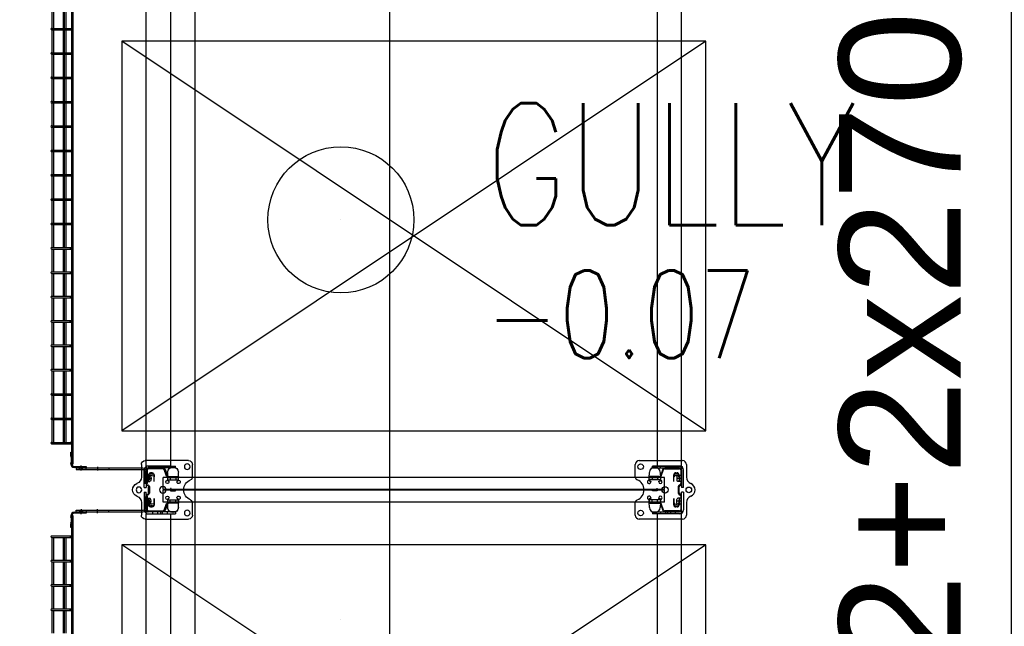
# Model space of a CAD drawing. Extents: x 34560 to 100229, y -303284 to -152113.
# Tile 27 of 74: x 82329 to 84352, y -280758 to -279513. Entities that reach past the tile are written whole.
import ezdxf

# ---------------------------------------------------------------- set-up
doc = ezdxf.new("R2010")
doc.units = 0
doc.header["$LTSCALE"] = 100
doc.header["$PDMODE"] = 1
for name, pattern in [('A__G__-_-_RA_-A-$0$STRICHPUNKT', [25.4, 12.7, -6.35, 0, -6.35]), ('A_AGEG-_-____-A-$0$PUNKT2', [3.175, 0, -3.175]), ('A_AGEG-_-____-A-$0$VERDECKT2', [4.7625, 3.175, -1.5875]), ('MITTELLINIE', [2, 1.25, -0.25, 0.25, -0.25]), ('VERDECKT2', [0.1875, 0.125, -0.0625])]:
    doc.linetypes.add(name, pattern=pattern)
doc.layers.get('0').update_dxf_attribs({"linetype": 'CONTINUOUS'})
doc.layers.get('Defpoints').update_dxf_attribs({"linetype": 'CONTINUOUS'})
for name, color, linetype in [('A__G__-_-_RA_-A-$0$A1-ACHS-RAS---', 7, 'A__G__-_-_RA_-A-$0$STRICHPUNKT'), ('A_AGEG-_-____-A-$0$A3-DECK-HOE', 5, 'A_AGEG-_-____-A-$0$VERDECKT2'), ('A_AGEG-_-____-A-$0$A4-GEFA-------', 1, 'CONTINUOUS'), ('A_AGEG-_-____-A-$0$A4-GEFA-TEX---', 1, 'CONTINUOUS'), ('A_AGEG-_-____-A-$0$A4-LINI-EF----', 1, 'CONTINUOUS'), ('BITO_BUILDING', 8, 'CONTINUOUS'), ('BITO_DIMENSION', 7, 'CONTINUOUS'), ('BITO_FUßPLATTE', 2, 'CONTINUOUS'), ('BITO_PACKAGING', 4, 'CONTINUOUS'), ('BITO_RACKING_STA', 1, 'CONTINUOUS'), ('BITO_TRAVERSEN', 3, 'CONTINUOUS'), ('BITO_ZUBEHÖR', 5, 'CONTINUOUS')]:
    doc.layers.add(name, color=color, linetype=linetype)
doc.styles.add('A_AGEG-_-____-A-$0$NORMAL', font='romans.shx', dxfattribs={"width": 0.75})
doc.styles.get("Standard").update_dxf_attribs({"font": 'ARIAL.TTF'})
doc.dimstyles.new('A_AGEG-_-____-A-$0$100A_BEM25', dxfattribs={"dimtxt": 25, "dimasz": 25, "dimexe": 0, "dimexo": 0, "dimgap": 0, "dimtad": 0, "dimzin": 0, "dimtxsty": 'A_AGEG-_-____-A-$0$NORMAL', "dimcen": 25, "dimse1": 1, "dimse2": 1, "dimclrd": 256, "dimclre": 256, "dimclrt": 210, "dimazin": 0, "dimtfac": 0.4, "dimtix": 1, "dimtofl": 0, "dimtmove": 0, "dimatfit": 3, "dimfxl": 0, "dimtvp": 0.8, "dimtolj": 1, "dimtzin": 0, "dimarcsym": 0})
doc.dimstyles.new('BITO_100', dxfattribs={"dimscale": 100, "dimtxt": 2.5, "dimasz": 3, "dimexe": 1, "dimexo": 1, "dimgap": 1, "dimtad": 1, "dimdsep": 46, "dimtxsty": 'Standard', "dimcen": 0.09, "dimclrd": 256, "dimclre": 256, "dimclrt": 256, "dimazin": 0, "dimtfac": 0.8, "dimtix": 1, "dimtofl": 0, "dimtmove": 0, "dimatfit": 3, "dimfxl": 0, "dimtolj": 1, "dimtzin": 0, "dimlwd": -1, "dimarcsym": 0})

# ---------------------------------------------------------------- blocks, each defined once
blk = doc.blocks.new('*U395')
at = {"layer": 'BITO_TRAVERSEN', "linetype": 'ByBlock'}
for p, q in [((2698, 4), (2698, 60)), ((2702, 60), (2698, 60)), ((2702, 60), (2702, 4)), ((2706, 0), (2742, 0)), ((2718.7, 8.9), (2717.7, 7.5)), ((2717.7, 0), (2717.7, 7.5)), ((2723.1, 9.9), (2724.4, 9.9)), ((2729.8, 7.5), (2728.8, 8.9)), ((2729.8, 0), (2729.8, 7.5)), ((2742, -4), (2706, -4)), ((2742, -4), (2742, 0))]:
    blk.add_line(p, q, dxfattribs=at)
at = {"layer": 'BITO_TRAVERSEN', "ltscale": 7.618686}
for p, q in [((2702, 43), (2698, 43)), ((2702, 33), (2698, 33)), ((2702, 29), (2698, 29)), ((2702, 23), (2698, 23)), ((2702, 13), (2698, 13))]:
    blk.add_line(p, q, dxfattribs=at)
at = {"layer": 'BITO_TRAVERSEN', "linetype": 'ByBlock', "ltscale": 9.825358}
blk.add_line((2723.8, 0), (2723.8, 8.8), dxfattribs=at)
at = {"layer": 'BITO_TRAVERSEN'}
blk.add_lwpolyline([(4, 50), (2698, 50), (2698, 0), (4, 0)], close=True, dxfattribs=at)
at = {"layer": 'BITO_TRAVERSEN', "linetype": 'ByBlock'}
for radius in [8, 4]:
    blk.add_arc((2706, 4), radius, 180, 270, dxfattribs=at)
at = {"layer": 'BITO_TRAVERSEN', "linetype": 'ByBlock', "extrusion": (0, 0, -1)}
for centre, major_axis, start_param, end_param in [((2723.1, 8.7), (4.5, 0), 3.324852, 4.712389), ((2724.4, 8.7), (-4.5, 0), 1.570796, 2.958333)]:
    blk.add_ellipse(centre, major_axis=major_axis, ratio=0.258819, start_param=start_param, end_param=end_param, dxfattribs=at)
blk = doc.blocks.new('Fußplatte L mL DS')
at = {"color": 0, "linetype": 'ByBlock'}
for p, q in [((-60, -2), (-60, 87)), ((-52, 95), (-26.2, 95)), ((26.2, 95), (52, 95)), ((60, 87), (60, -2)), ((-36, 66.1), (-25.3, 66.5)), ((-25.3, 66.5), (-25.3, 66.5)), ((-25.3, 66.5), (-19.8, 66.5)), ((-25.3, 43.6), (-25.3, 66.4)), ((-20.3, 43.6), (-20.3, 66.4)), ((18.6, 66.5), (20.3, 66.4)), ((19.8, 66.5), (25.3, 66.5)), ((20.3, 66.4), (25.3, 66.4)), ((20.3, 43.6), (20.3, 66.4)), ((25.3, 66.5), (25.3, 66.5)), ((25.3, 66.5), (36, 66.1)), ((25.3, 43.6), (25.3, 66.4)), ((-46.5, 54.8), (-46.5, 55.2)), ((-25.3, 43.5), (-36, 43.9)), ((-20.3, 43.6), (-25.3, 43.6)), ((-19.8, 43.5), (-25.3, 43.5)), ((-25.3, 43.5), (-25.3, 43.5)), ((-20.3, 43.6), (-18.6, 43.5)), ((-2, 50.5), (-2, 59.5)), ((2.5, 50), (-1.5, 50)), ((-1, 59.5), (-1, 51)), ((-1, 51), (2.5, 51)), ((18.6, 43.5), (20.3, 43.6)), ((25.3, 43.5), (19.8, 43.5)), ((25.3, 43.6), (20.3, 43.6)), ((36, 43.9), (25.3, 43.5)), ((25.3, 43.5), (25.3, 43.5)), ((46.6, 55.2), (46.6, 54.8)), ((-35, 9), (-35, 12)), ((-33.1, 12), (-33.1, 9)), ((-31, 16), (-17.4, 16)), ((-17.4, 5), (-31, 5)), ((-26.8, 16), (-30.3, 16)), ((-30.3, 5), (-26.8, 5)), ((-29.6, 12), (-29.6, 9)), ((-20.2, 16), (-26.8, 16)), ((-26.8, 5), (-20.2, 5)), ((-17.4, 16), (-20.2, 16)), ((-17.4, 5), (-20.2, 5)), ((-17.4, 16), (-17.4, 16)), ((-17.4, 16), (-17.4, 16)), ((-17.4, 5), (-17.4, 5)), ((-17.4, 5), (-17.4, 5)), ((17.4, 16), (17.4, 16)), ((17.4, 16), (17.4, 16)), ((17.4, 16), (31, 16)), ((17.4, 16), (20.2, 16)), ((31, 5), (17.4, 5)), ((17.4, 5), (17.4, 5)), ((17.4, 5), (17.4, 5)), ((17.4, 5), (20.2, 5)), ((20.2, 16), (26.8, 16)), ((26.8, 5), (20.2, 5)), ((30.3, 16), (26.8, 16)), ((26.8, 5), (30.3, 5)), ((29.6, 12), (29.6, 9)), ((33.1, 12), (33.1, 9)), ((35, 12), (35, 9)), ((-26.2, -10), (-52, -10)), ((52, -10), (26.2, -10))]:
    blk.add_line(p, q, dxfattribs=at)
at = {"color": 0, "linetype": 'ByBlock', "ltscale": 9.523383}
for p, q in [((-25.3, 60.5), (-20.3, 60.5)), ((-25.3, 49.5), (-20.3, 49.5)), ((25.3, 60.5), (20.3, 60.5)), ((25.3, 49.5), (20.3, 49.5))]:
    blk.add_line(p, q, dxfattribs=at)
at = {"color": 0, "linetype": 'ByBlock'}
blk.add_lwpolyline([(-16.3, 63), (-16.4, 63), (-16.6, 63), (-16.8, 63.1), (-16.9, 63.1), (-17.1, 63.2), (-17.2, 63.3), (-17.4, 63.4), (-17.5, 63.5), (-17.6, 63.6), (-17.8, 63.7), (-17.9, 63.9), (-18, 64), (-18.1, 64.2), (-18.2, 64.4), (-18.3, 64.5), (-18.3, 64.7), (-18.4, 64.9), (-18.5, 65.1), (-18.5, 65.4), (-18.6, 65.6), (-18.6, 65.8), (-18.6, 66), (-18.6, 66.2), (-18.6, 66.5), (-20.3, 66.4), (-25.3, 66.4)], dxfattribs=at)
at = {"color": 0, "linetype": 'ByBlock', "flags": 128}
for points in [[(18.6, 66.5), (18.6, 66.2), (18.6, 66), (18.6, 65.8), (18.6, 65.6), (18.5, 65.4), (18.5, 65.1), (18.4, 64.9), (18.3, 64.7), (18.3, 64.5), (18.2, 64.4), (18.1, 64.2), (18, 64), (17.9, 63.9), (17.8, 63.7), (17.6, 63.6), (17.5, 63.5), (17.4, 63.4), (17.2, 63.3), (17.1, 63.2), (16.9, 63.1), (16.8, 63.1), (16.6, 63), (16.4, 63), (16.3, 63)], [(-18.6, 43.5), (-18.6, 43.8), (-18.6, 44), (-18.6, 44.2), (-18.6, 44.4), (-18.5, 44.6), (-18.5, 44.9), (-18.4, 45.1), (-18.3, 45.3), (-18.3, 45.5), (-18.2, 45.6), (-18.1, 45.8), (-18, 46), (-17.9, 46.1), (-17.8, 46.3), (-17.6, 46.4), (-17.5, 46.5), (-17.4, 46.6), (-17.2, 46.7), (-17.1, 46.8), (-16.9, 46.9), (-16.8, 46.9), (-16.6, 47), (-16.4, 47), (-16.3, 47)], [(-2, 59.5), (-2, 59.5), (-2, 59.6), (-2, 59.6), (-2, 59.7), (-2, 59.7), (-2, 59.7), (-2, 59.7), (-1.9, 59.8), (-1.9, 59.8), (-1.9, 59.8), (-1.9, 59.9), (-1.9, 59.9), (-1.8, 59.9), (-1.8, 59.9), (-1.8, 59.9), (-1.8, 59.9), (-1.7, 60), (-1.7, 60), (-1.7, 60), (-1.6, 60), (-1.6, 60), (-1.6, 60), (-1.5, 60), (-1.5, 60)], [(-1.5, 50), (-1.5, 50), (-1.6, 50), (-1.6, 50), (-1.6, 50), (-1.7, 50), (-1.7, 50), (-1.7, 50), (-1.8, 50.1), (-1.8, 50.1), (-1.8, 50.1), (-1.8, 50.1), (-1.9, 50.1), (-1.9, 50.1), (-1.9, 50.2), (-1.9, 50.2), (-1.9, 50.2), (-2, 50.3), (-2, 50.3), (-2, 50.3), (-2, 50.3), (-2, 50.4), (-2, 50.4), (-2, 50.5), (-2, 50.5)], [(-1.5, 60), (-1.5, 60), (-1.4, 60), (-1.4, 60), (-1.3, 60), (-1.3, 60), (-1.3, 60), (-1.2, 60), (-1.2, 59.9), (-1.2, 59.9), (-1.2, 59.9), (-1.1, 59.9), (-1.1, 59.9), (-1.1, 59.9), (-1.1, 59.8), (-1.1, 59.8), (-1, 59.8), (-1, 59.7), (-1, 59.7), (-1, 59.7), (-1, 59.7), (-1, 59.6), (-1, 59.6), (-1, 59.5), (-1, 59.5)], [(2.5, 51), (2.5, 51), (2.6, 51), (2.6, 51), (2.7, 51), (2.7, 51), (2.7, 51), (2.8, 51), (2.8, 50.9), (2.8, 50.9), (2.8, 50.9), (2.9, 50.9), (2.9, 50.9), (2.9, 50.9), (2.9, 50.8), (2.9, 50.8), (2.9, 50.8), (3, 50.8), (3, 50.7), (3, 50.7), (3, 50.7), (3, 50.6), (3, 50.6), (3, 50.5), (3, 50.5)], [(3, 50.5), (3, 50.5), (3, 50.4), (3, 50.4), (3, 50.3), (3, 50.3), (3, 50.3), (3, 50.3), (2.9, 50.2), (2.9, 50.2), (2.9, 50.2), (2.9, 50.1), (2.9, 50.1), (2.9, 50.1), (2.8, 50.1), (2.8, 50.1), (2.8, 50.1), (2.8, 50), (2.7, 50), (2.7, 50), (2.7, 50), (2.6, 50), (2.6, 50), (2.5, 50), (2.5, 50)], [(16.3, 47), (16.4, 47), (16.6, 47), (16.8, 46.9), (16.9, 46.9), (17.1, 46.8), (17.2, 46.7), (17.4, 46.6), (17.5, 46.5), (17.6, 46.4), (17.8, 46.3), (17.9, 46.1), (18, 46), (18.1, 45.8), (18.2, 45.6), (18.3, 45.5), (18.3, 45.3), (18.4, 45.1), (18.5, 44.9), (18.5, 44.6), (18.6, 44.4), (18.6, 44.2), (18.6, 44), (18.6, 43.8), (18.6, 43.5)]]:
    blk.add_lwpolyline(points, dxfattribs=at)
at = {"color": 0, "linetype": 'ByBlock'}
for centre, radius in [((-47.5, 84.2), 5.75), ((47.5, 84.2), 5.75), ((0, 34), 6.5), ((0, -15), 5.75)]:
    blk.add_circle(centre, radius, dxfattribs=at)
for centre, radius, start, end in [((-52, 87), 8, 90, 180), ((-26.2, 89), 6, 20.9248, 90), ((0, 99), 22, 200.9248, 339.0752), ((26.2, 89), 6, 90, 159.0752), ((52, 87), 8, 0, 90), ((-35.6, 55.2), 10.9, 92, 180), ((-16.2, 66.5), 3.5, 269.8363, 180), ((16.2, 66.5), 3.5, 0, 270.1637), ((35.7, 55.2), 10.9, 0, 88), ((-35.6, 54.8), 10.9, 180, 268), ((-16.3, 43.5), 3.5, 180.1637, 90), ((16.3, 43.5), 3.5, 90, 359.8363), ((35.7, 54.8), 10.9, 272, 0), ((-31, 12), 4, 90, 180), ((-31, 9), 4, 180, 270), ((31, 12), 4, 0, 90), ((31, 9), 4, 270, 0), ((-52, -2), 8, 180, 270), ((-26.2, -24), 14, 20.9248, 90), ((0, -14), 14, 200.9248, 339.0752), ((26.2, -24), 14, 90, 159.0752), ((52, -2), 8, 270, 0)]:
    blk.add_arc(centre, radius, start, end, dxfattribs=at)
for centre, major_axis, start_param, end_param in [((-30.3, 12), (0, 4), 0, 1.570796), ((-30.3, 9), (0, -4), 4.712389, 6.283185), ((-26.8, 12), (0, 4), 0, 1.570796), ((-26.8, 9), (0, -4), 4.712389, 6.283185), ((26.8, 12), (0, 4), 4.712389, 6.283185), ((26.8, 9), (0, -4), 0, 1.570796), ((30.3, 12), (0, 4), 4.712389, 6.283185), ((30.3, 9), (0, -4), 0, 1.570796)]:
    blk.add_ellipse(centre, major_axis=major_axis, ratio=0.707107, start_param=start_param, end_param=end_param, dxfattribs=at)
blk = doc.blocks.new('Stütze P2 ds')
at = {"color": 0}
for p, q in [((-25.5, 81.2), (-27.2, 81.2)), ((-27.2, 81.2), (-27.2, 60.9)), ((-25.5, 60.9), (-25.5, 81.2)), ((25.5, 81.2), (25.5, 60.9)), ((27.2, 81.2), (25.5, 81.2)), ((27.2, 60.9), (27.2, 81.2)), ((-27.2, 75.1), (-25.5, 75.1)), ((-25.5, 64.8), (-27.2, 64.8)), ((25.5, 75.1), (27.2, 75.1)), ((27.2, 64.8), (25.5, 64.8)), ((-45, 49.7), (-45, 19.2)), ((-43.2, 19.2), (-43.2, 49.7)), ((-28.9, 58.6), (-42.2, 53.7)), ((-41.6, 52.1), (-28.3, 56.9)), ((28.3, 56.9), (41.6, 52.1)), ((42.2, 53.7), (28.9, 58.6)), ((43.2, 49.7), (43.2, 19.2)), ((45, 19.2), (45, 49.7)), ((6, 21.8), (-6, 21.8)), ((-47.5, 15), (-42.5, 15)), ((-45, 12.5), (-45, 17.5)), ((-12.8, 16.8), (-40.8, 16.8)), ((-40.8, 15), (-12.8, 15)), ((-9.7, 19.6), (-10.6, 18)), ((-9.1, 17.1), (-8.1, 18.8)), ((-6, 20), (6, 20)), ((8.1, 18.8), (9.1, 17.1)), ((10.6, 18), (9.7, 19.6)), ((40.8, 16.8), (12.8, 16.8)), ((12.8, 15), (40.8, 15)), ((47.5, 15), (42.5, 15)), ((45, 12.5), (45, 17.5))]:
    blk.add_line(p, q, dxfattribs=at)
for centre, radius, start, end in [((-29.8, 60.9), 2.5, 290, 0), ((-29.8, 60.9), 4.25, 290, 0), ((29.8, 60.9), 4.25, 180, 250), ((29.8, 60.9), 2.5, 180, 250), ((-40.8, 49.7), 4.25, 110, 180), ((-40.8, 49.7), 2.5, 110, 180), ((40.8, 49.7), 2.5, 0, 70), ((40.8, 49.7), 4.25, 0, 70), ((-6, 17.5), 4.25, 90, 150), ((6, 17.5), 4.25, 30, 90), ((-40.8, 19.2), 4.25, 180, 270), ((-40.8, 19.2), 2.5, 180, 270), ((-12.8, 19.2), 2.5, 270, 330), ((-12.8, 19.2), 4.25, 270, 330), ((-6, 17.5), 2.5, 90, 150), ((6, 17.5), 2.5, 30, 90), ((12.8, 19.2), 4.25, 210, 270), ((12.8, 19.2), 2.5, 210, 270), ((40.8, 19.2), 4.25, 270, 0), ((40.8, 19.2), 2.5, 270, 0)]:
    blk.add_arc(centre, radius, start, end, dxfattribs=at)
blk = doc.blocks.new('*U431')
at = {"layer": 'BITO_ZUBEHÖR', "color": 0}
for p, q in [((-25.5, -1065), (-25.5, -35)), ((-25.5, -35), (-0.5, -35)), ((-0.5, -1065), (-0.5, -35)), ((0.5, -1065), (0.5, -35)), ((0.5, -35), (25.5, -35)), ((25.5, -1065), (25.5, -35)), ((-25.5, -1065), (-0.5, -1065)), ((0.5, -1065), (25.5, -1065))]:
    blk.add_line(p, q, dxfattribs=at)
at = {"color": 0, "xscale": -1, "rotation": 180}
blk.add_blockref('Stütze P2 ds', (0, 15), dxfattribs=at)
at = {"color": 0}
blk.add_blockref('Stütze P2 ds', (0, -1115), dxfattribs=at)
at = {"layer": 'BITO_FUßPLATTE', "xscale": -1, "rotation": 180}
blk.add_blockref('Fußplatte L mL DS', (0, 0), dxfattribs=at)
at = {"layer": 'BITO_FUßPLATTE'}
blk.add_blockref('Fußplatte L mL DS', (0, -1100), dxfattribs=at)
blk = doc.blocks.new('*U396')
at = {"layer": 'BITO_TRAVERSEN', "linetype": 'ByBlock'}
for p, q in [((2742, 4), (2706, 4)), ((2706, 0), (2742, 0)), ((2717.7, 0), (2717.7, -7.5)), ((2729.8, 0), (2729.8, -7.5)), ((2742, 4), (2742, 0)), ((2698, -4), (2698, -60)), ((2702, -60), (2702, -4)), ((2718.7, -8.9), (2717.7, -7.5)), ((2723.1, -9.9), (2724.4, -9.9)), ((2729.8, -7.5), (2728.8, -8.9)), ((2702, -60), (2698, -60))]:
    blk.add_line(p, q, dxfattribs=at)
at = {"layer": 'BITO_TRAVERSEN', "linetype": 'ByBlock', "ltscale": 9.825358}
blk.add_line((2723.8, 0), (2723.8, -8.8), dxfattribs=at)
at = {"layer": 'BITO_TRAVERSEN', "ltscale": 7.618686}
for p, q in [((2702, -13), (2698, -13)), ((2702, -23), (2698, -23)), ((2702, -29), (2698, -29)), ((2702, -33), (2698, -33)), ((2702, -43), (2698, -43))]:
    blk.add_line(p, q, dxfattribs=at)
at = {"layer": 'BITO_TRAVERSEN'}
blk.add_lwpolyline([(4, -50), (2698, -50), (2698, 0), (4, 0)], close=True, dxfattribs=at)
at = {"layer": 'BITO_TRAVERSEN', "linetype": 'ByBlock'}
for radius in [8, 4]:
    blk.add_arc((2706, -4), radius, 90, 180, dxfattribs=at)
for centre, major_axis, start_param, end_param in [((2723.1, -8.7), (-4.5, 0), 0.18326, 1.570796), ((2724.4, -8.7), (4.5, 0), 4.712389, 6.099926)]:
    blk.add_ellipse(centre, major_axis=major_axis, ratio=0.258819, start_param=start_param, end_param=end_param, dxfattribs=at)
blk = doc.blocks.new('*U394')
at = {"layer": 'BITO_TRAVERSEN', "linetype": 'ByBlock'}
for p, q in [((0, 60), (0, 4)), ((0, 60), (4, 60)), ((4, 4), (4, 60)), ((-4, 0), (-40, 0)), ((-27.8, 7.5), (-26.8, 8.9)), ((-27.8, 0), (-27.8, 7.5)), ((-21.1, 9.9), (-22.4, 9.9)), ((-16.7, 8.9), (-15.7, 7.5)), ((-15.7, 0), (-15.7, 7.5)), ((-40, -4), (-40, 0)), ((-40, -4), (-4, -4))]:
    blk.add_line(p, q, dxfattribs=at)
at = {"layer": 'BITO_TRAVERSEN', "ltscale": 7.618686}
for p, q in [((0, 43), (4, 43)), ((0, 33), (4, 33)), ((0, 29), (4, 29)), ((0, 23), (4, 23)), ((0, 13), (4, 13))]:
    blk.add_line(p, q, dxfattribs=at)
at = {"layer": 'BITO_TRAVERSEN', "linetype": 'ByBlock', "ltscale": 9.825358}
blk.add_line((-21.8, 0), (-21.8, 8.8), dxfattribs=at)
at = {"layer": 'BITO_TRAVERSEN'}
blk.add_lwpolyline([(4, 50), (1798, 50), (1798, 0), (4, 0)], close=True, dxfattribs=at)
at = {"layer": 'BITO_TRAVERSEN', "linetype": 'ByBlock'}
for radius in [8, 4]:
    blk.add_arc((-4, 4), radius, 270, 0, dxfattribs=at)
for centre, major_axis, start_param, end_param in [((-22.4, 8.7), (-4.5, 0), 4.712389, 6.099926), ((-21.1, 8.7), (4.5, 0), 0.18326, 1.570796)]:
    blk.add_ellipse(centre, major_axis=major_axis, ratio=0.258819, start_param=start_param, end_param=end_param, dxfattribs=at)
blk = doc.blocks.new('*U397')
at = {"layer": 'BITO_TRAVERSEN', "linetype": 'ByBlock'}
for p, q in [((-40, 4), (-40, 0)), ((-40, 4), (-4, 4)), ((-4, 0), (-40, 0)), ((-27.8, 0), (-27.8, -7.5)), ((-15.7, 0), (-15.7, -7.5)), ((-27.8, -7.5), (-26.8, -8.9)), ((-21.1, -9.9), (-22.4, -9.9)), ((-16.7, -8.9), (-15.7, -7.5)), ((0, -60), (0, -4)), ((4, -4), (4, -60)), ((0, -60), (4, -60))]:
    blk.add_line(p, q, dxfattribs=at)
at = {"layer": 'BITO_TRAVERSEN', "linetype": 'ByBlock', "ltscale": 9.825358}
blk.add_line((-21.8, 0), (-21.8, -8.8), dxfattribs=at)
at = {"layer": 'BITO_TRAVERSEN', "ltscale": 7.618686}
for p, q in [((0, -13), (4, -13)), ((0, -23), (4, -23)), ((0, -29), (4, -29)), ((0, -33), (4, -33)), ((0, -43), (4, -43))]:
    blk.add_line(p, q, dxfattribs=at)
at = {"layer": 'BITO_TRAVERSEN'}
blk.add_lwpolyline([(4, -50), (1798, -50), (1798, 0), (4, 0)], close=True, dxfattribs=at)
at = {"layer": 'BITO_TRAVERSEN', "linetype": 'ByBlock'}
for radius in [8, 4]:
    blk.add_arc((-4, -4), radius, 0, 90, dxfattribs=at)
at = {"layer": 'BITO_TRAVERSEN', "linetype": 'ByBlock', "extrusion": (0, 0, -1)}
for centre, major_axis, start_param, end_param in [((-22.4, -8.7), (-4.5, 0), 4.712389, 6.099926), ((-21.1, -8.7), (4.5, 0), 0.18326, 1.570796)]:
    blk.add_ellipse(centre, major_axis=major_axis, ratio=0.258819, start_param=start_param, end_param=end_param, dxfattribs=at)
blk = doc.blocks.new('*U98')
at = {"color": 0}
for p, q in [((1200, 0), (0, 800)), ((1200, 800), (0, 0))]:
    blk.add_line(p, q, dxfattribs=at)
blk.add_lwpolyline([(0, 0), (1200, 0), (1200, 800), (0, 800)], close=True, dxfattribs=at)
blk = doc.blocks.new('Pos. 3.1 DS')
at = {"layer": 'BITO_PACKAGING'}
for p in [(-50, -5508), (-50, -6541.5)]:
    blk.add_blockref('*U98', p, dxfattribs=at)
at = {"layer": 'BITO_RACKING_STA', "color": 3, "rotation": 270}
for name, p in [('*U395', (0, -2882)), ('*U396', (1100, -2882)), ('*U394', (0, -5674)), ('*U397', (1100, -5674))]:
    blk.add_blockref(name, p, dxfattribs=at)
at = {"layer": 'BITO_RACKING_STA', "rotation": 90}
blk.add_blockref('*U431', (0, -5629), dxfattribs=at)
blk = doc.blocks.new('Gittersegment 2700_ds')
at = {"color": 5, "linetype": 'ByBlock'}
blk.add_line((2703, 0), (2697, 0), dxfattribs=at)
at = {"color": 0, "linetype": 'ByBlock'}
for p, q in [((2699, -13.8), (2699, 10.6)), ((2699, 10.6), (2701, 10.6)), ((2701, 3.5), (2699, 3.5)), ((2701, 10.6), (2701, -13.8)), ((2693.5, -15.8), (8.5, -15.8)), ((2669.6, -18.8), (23.9, -18.8)), ((2669.6, -18.8), (2677.5, -18.8)), ((2669.6, -20.8), (2669.6, -18.8)), ((2692.7, -18.8), (2694, -18.8)), ((2693.5, -18.8), (2693.5, -15.8)), ((2701, -3.5), (2699, -3.5)), ((1752.5, -31.5), (1799.5, -31.5)), ((1752.5, -34.5), (1799.5, -34.5)), ((1752.5, -36.9), (1799.5, -36.9)), ((1799.5, -60.6), (1799.5, -20.6)), ((1802.5, -60.6), (1802.5, -20.6)), ((1802.5, -31.5), (1849.5, -31.5)), ((1802.5, -34.5), (1849.5, -34.5)), ((1802.5, -36.9), (1849.5, -36.9)), ((1849.5, -60.6), (1849.5, -20.6)), ((1852.5, -60.6), (1852.5, -20.6)), ((1852.5, -31.5), (1899.5, -31.5)), ((1852.5, -34.5), (1899.5, -34.5)), ((1852.5, -36.9), (1899.5, -36.9)), ((1899.5, -60.6), (1899.5, -20.6)), ((1902.5, -60.6), (1902.5, -20.6)), ((1902.5, -31.5), (1949.5, -31.5)), ((1902.5, -34.5), (1949.5, -34.5)), ((1902.5, -36.9), (1949.5, -36.9)), ((1949.5, -60.6), (1949.5, -20.6)), ((1952.5, -60.6), (1952.5, -20.6)), ((1952.5, -31.5), (1999.5, -31.5)), ((1952.5, -34.5), (1999.5, -34.5)), ((1952.5, -36.9), (1999.5, -36.9)), ((1999.5, -60.6), (1999.5, -20.6)), ((2002.5, -60.6), (2002.5, -20.6)), ((2002.5, -31.5), (2049.5, -31.5)), ((2002.5, -34.5), (2049.5, -34.5)), ((2002.5, -36.9), (2049.5, -36.9)), ((2049.5, -60.6), (2049.5, -20.6)), ((2052.5, -60.6), (2052.5, -20.6)), ((2052.5, -31.5), (2099.5, -31.5)), ((2052.5, -34.5), (2099.5, -34.5)), ((2052.5, -36.9), (2099.5, -36.9)), ((2099.5, -60.6), (2099.5, -20.6)), ((2102.5, -60.6), (2102.5, -20.6)), ((2102.5, -31.5), (2149.5, -31.5)), ((2102.5, -34.5), (2149.5, -34.5)), ((2102.5, -36.9), (2149.5, -36.9)), ((2149.5, -60.6), (2149.5, -20.6)), ((2152.5, -60.6), (2152.5, -20.6)), ((2152.5, -31.5), (2199.5, -31.5)), ((2152.5, -34.5), (2199.5, -34.5)), ((2152.5, -36.9), (2199.5, -36.9)), ((2199.5, -60.6), (2199.5, -20.6)), ((2202.5, -60.6), (2202.5, -20.6)), ((2202.5, -31.5), (2249.5, -31.5)), ((2202.5, -34.5), (2249.5, -34.5)), ((2202.5, -36.9), (2249.5, -36.9)), ((2249.5, -60.6), (2249.5, -20.6)), ((2252.5, -60.6), (2252.5, -20.6)), ((2252.5, -31.5), (2299.5, -31.5)), ((2252.5, -34.5), (2299.5, -34.5)), ((2252.5, -36.9), (2299.5, -36.9)), ((2299.5, -60.6), (2299.5, -20.6)), ((2302.5, -60.6), (2302.5, -20.6)), ((2302.5, -31.5), (2349.5, -31.5)), ((2302.5, -34.5), (2349.5, -34.5)), ((2302.5, -36.9), (2349.5, -36.9)), ((2349.5, -60.6), (2349.5, -20.6)), ((2352.5, -60.6), (2352.5, -20.6)), ((2352.5, -31.5), (2399.5, -31.5)), ((2352.5, -34.5), (2399.5, -34.5)), ((2352.5, -36.9), (2399.5, -36.9)), ((2399.5, -60.6), (2399.5, -20.6)), ((2402.5, -60.6), (2402.5, -20.6)), ((2402.5, -31.5), (2449.5, -31.5)), ((2402.5, -34.5), (2449.5, -34.5)), ((2402.5, -36.9), (2449.5, -36.9)), ((2449.5, -60.6), (2449.5, -20.6)), ((2452.5, -60.6), (2452.5, -20.6)), ((2452.5, -31.5), (2499.5, -31.5)), ((2452.5, -34.5), (2499.5, -34.5)), ((2452.5, -36.9), (2499.5, -36.9)), ((2499.5, -60.6), (2499.5, -20.6)), ((2502.5, -60.6), (2502.5, -20.6)), ((2502.5, -31.5), (2549.5, -31.5)), ((2502.5, -34.5), (2549.5, -34.5)), ((2502.5, -36.9), (2549.5, -36.9)), ((2549.5, -60.6), (2549.5, -20.6)), ((2552.5, -60.6), (2552.5, -20.6)), ((2552.5, -31.5), (2599.5, -31.5)), ((2552.5, -34.5), (2599.5, -34.5)), ((2552.5, -36.9), (2599.5, -36.9)), ((2599.5, -60.6), (2599.5, -20.6)), ((2602.5, -60.6), (2602.5, -20.6)), ((2602.5, -31.5), (2649.5, -31.5)), ((2602.5, -34.5), (2649.5, -34.5)), ((2602.5, -36.9), (2649.5, -36.9)), ((2649.5, -20.6), (2649.5, -22.1)), ((2649.5, -60.6), (2649.5, -20.6)), ((2649.5, -59.2), (2649.5, -22.1)), ((2652.5, -22.1), (2652.5, -20.6)), ((2652.5, -60.6), (2652.5, -20.6)), ((2652.5, -59.2), (2652.5, -22.1)), ((2652.5, -31.5), (2652.6, -31.5)), ((2652.5, -33.9), (2652.6, -33.9)), ((2652.5, -36.9), (2652.6, -36.9)), ((2652.6, -31.5), (2652.6, -33.9)), ((2652.6, -33.9), (2652.6, -36.9)), ((2677.5, -20.8), (2669.6, -20.8)), ((2694, -20.8), (2692.7, -20.8)), ((1752.5, -56.8), (1799.5, -56.8)), ((1752.5, -59.8), (1799.5, -59.8)), ((1802.5, -56.8), (1849.5, -56.8)), ((1802.5, -59.8), (1849.5, -59.8)), ((1852.5, -56.8), (1899.5, -56.8)), ((1852.5, -59.8), (1899.5, -59.8)), ((1902.5, -56.8), (1949.5, -56.8)), ((1902.5, -59.8), (1949.5, -59.8)), ((1952.5, -56.8), (1999.5, -56.8)), ((1952.5, -59.8), (1999.5, -59.8)), ((2002.5, -56.8), (2049.5, -56.8)), ((2002.5, -59.8), (2049.5, -59.8)), ((2052.5, -56.8), (2099.5, -56.8)), ((2052.5, -59.8), (2099.5, -59.8)), ((2102.5, -56.8), (2149.5, -56.8)), ((2102.5, -59.8), (2149.5, -59.8)), ((2152.5, -56.8), (2199.5, -56.8)), ((2152.5, -59.8), (2199.5, -59.8)), ((2202.5, -56.8), (2249.5, -56.8)), ((2202.5, -59.8), (2249.5, -59.8)), ((2252.5, -56.8), (2299.5, -56.8)), ((2252.5, -59.8), (2299.5, -59.8)), ((2302.5, -56.8), (2349.5, -56.8)), ((2302.5, -59.8), (2349.5, -59.8)), ((2352.5, -56.8), (2399.5, -56.8)), ((2352.5, -59.8), (2399.5, -59.8)), ((2402.5, -56.8), (2449.5, -56.8)), ((2402.5, -59.8), (2449.5, -59.8)), ((2452.5, -56.8), (2499.5, -56.8)), ((2452.5, -59.8), (2499.5, -59.8)), ((2502.5, -56.8), (2549.5, -56.8)), ((2502.5, -59.8), (2549.5, -59.8)), ((2552.5, -56.8), (2599.5, -56.8)), ((2552.5, -59.8), (2599.5, -59.8)), ((2602.5, -56.8), (2649.5, -56.8)), ((2602.5, -59.8), (2649.5, -59.8)), ((2649.5, -59.2), (2649.5, -60.6)), ((2652.5, -56.8), (2652.6, -56.8)), ((2652.5, -60.6), (2652.5, -59.2)), ((2652.5, -59.8), (2652.6, -59.8)), ((2652.6, -56.8), (2652.6, -59.8))]:
    blk.add_line(p, q, dxfattribs=at)
for centre in [(1801, -20.6), (1851, -20.6), (1901, -20.6), (1951, -20.6), (2001, -20.6), (2051, -20.6), (2101, -20.6), (2151, -20.6), (2201, -20.6), (2251, -20.6), (2301, -20.6), (2351, -20.6), (2401, -20.6), (2451, -20.6), (2501, -20.6), (2551, -20.6), (2601, -20.6), (2651, -20.6), (2651, -20.6)]:
    blk.add_circle(centre, 1.5, dxfattribs=at)
for centre, radius, start, end in [((2677.5, -16.8), 2, 270, 292.3453), ((2685.1, -35.3), 18, 67.6547, 112.3453), ((2685.1, -35.3), 16, 67.6547, 112.3453), ((2692.7, -16.8), 2, 247.6547, 270), ((2694, -13.8), 5, 270, 0), ((2694, -13.8), 7, 270, 0), ((2677.5, -16.8), 4, 270, 292.3453), ((2692.7, -16.8), 4, 247.6547, 270), ((1801, -60.6), 1.5, 180, 0), ((1851, -60.6), 1.5, 180, 0), ((1901, -60.6), 1.5, 180, 0), ((1951, -60.6), 1.5, 180, 0), ((2001, -60.6), 1.5, 180, 0), ((2051, -60.6), 1.5, 180, 0), ((2101, -60.6), 1.5, 180, 0), ((2151, -60.6), 1.5, 180, 0), ((2201, -60.6), 1.5, 180, 0), ((2251, -60.6), 1.5, 180, 0), ((2301, -60.6), 1.5, 180, 0), ((2351, -60.6), 1.5, 180, 0), ((2401, -60.6), 1.5, 180, 0), ((2451, -60.6), 1.5, 180, 0), ((2501, -60.6), 1.5, 180, 0), ((2551, -60.6), 1.5, 180, 0), ((2601, -60.6), 1.5, 180, 0), ((2651, -60.6), 1.5, 180, 0), ((2651, -60.6), 1.5, 180, 0)]:
    blk.add_arc(centre, radius, start, end, dxfattribs=at)
blk = doc.blocks.new('*U404')
at = {"layer": 'BITO_ZUBEHÖR'}
blk.add_blockref('Gittersegment 2700_ds', (0, 0), dxfattribs=at)
blk = doc.blocks.new('*U407')
at = {"layer": 'BITO_ZUBEHÖR', "color": 0}
for p, q in [((-31, 0), (-7, 0)), ((-31, -3), (-31, 0)), ((-25.8, 5.3), (-25.4, 5.8)), ((-25.8, 0), (-25.8, 5.3)), ((-19.1, 6.8), (-20.9, 6.8)), ((-14.6, 5.8), (-14.2, 5.3)), ((-14.2, 0), (-14.2, 5.3)), ((-31, -3), (-7, -3)), ((-3, -144), (-3, -7)), ((0, -144), (0, -7)), ((0, -144), (-3, -144))]:
    blk.add_line(p, q, dxfattribs=at)
at = {"layer": 'BITO_ZUBEHÖR', "color": 4, "linetype": 'VERDECKT2'}
for p, q in [((-25.8, -3), (-25.8, 0)), ((-14.2, 0), (-14.2, -3)), ((0, -76.5), (-3, -76.5)), ((-3, -123.5), (0, -123.5)), ((-3, -130.8), (0, -130.8)), ((-3, -137.2), (0, -137.2))]:
    blk.add_line(p, q, dxfattribs=at)
at = {"layer": 'BITO_ZUBEHÖR', "color": 5, "linetype": 'MITTELLINIE'}
for p, q in [((-20, -1), (-20, 7.8)), ((2.5, -100), (-5.5, -100)), ((-5.5, -134), (2.5, -134))]:
    blk.add_line(p, q, dxfattribs=at)
at = {"layer": 'BITO_ZUBEHÖR', "color": 0}
for radius in [7, 4]:
    blk.add_arc((-7, -7), radius, 0, 90, dxfattribs=at)
for centre, major_axis, start_param, end_param in [((-20.9, 5.6), (-4.5, 0), 4.712389, 6.099926), ((-19.1, 5.6), (4.5, 0), 0.18326, 1.570796)]:
    blk.add_ellipse(centre, major_axis=major_axis, ratio=0.258819, start_param=start_param, end_param=end_param, dxfattribs=at)
blk = doc.blocks.new('Gittersegment 1800_ds')
at = {"color": 5, "linetype": 'ByBlock'}
blk.add_line((5, 0), (-1, 0), dxfattribs=at)
at = {"color": 0, "linetype": 'ByBlock'}
for p, q in [((1, 10.5), (3, 10.5)), ((1, -13.9), (1, 10.5)), ((3, 3.5), (1, 3.5)), ((3, 10.5), (3, -13.9)), ((3, -3.5), (1, -3.5)), ((8, -18.9), (9.3, -18.9)), ((8.5, -15.8), (8.5, -18.8)), ((1793.5, -15.8), (8.5, -15.8)), ((9.7, -18.8), (8.5, -18.8)), ((1769.6, -18.8), (23.9, -18.8)), ((24.5, -18.9), (32.4, -18.9)), ((32.4, -18.9), (32.4, -20.9)), ((9.3, -20.9), (8, -20.9)), ((32.4, -20.9), (24.5, -20.9)), ((49.3, -34.5), (49.3, -31.5)), ((49.3, -31.5), (49.5, -31.5)), ((49.3, -36.9), (49.3, -34.5)), ((49.3, -34.5), (49.5, -34.5)), ((49.3, -36.9), (49.5, -36.9)), ((49.5, -60.6), (49.5, -20.6)), ((52.5, -60.6), (52.5, -20.6)), ((52.5, -31.5), (99.5, -31.5)), ((52.5, -34.5), (99.5, -34.5)), ((52.5, -36.9), (99.5, -36.9)), ((99.5, -60.6), (99.5, -20.6)), ((102.5, -60.6), (102.5, -20.6)), ((102.5, -31.5), (149.5, -31.5)), ((102.5, -34.5), (149.5, -34.5)), ((102.5, -36.9), (149.5, -36.9)), ((149.5, -60.6), (149.5, -20.6)), ((152.5, -60.6), (152.5, -20.6)), ((152.5, -31.5), (199.5, -31.5)), ((152.5, -34.5), (199.5, -34.5)), ((152.5, -36.9), (199.5, -36.9)), ((199.5, -60.6), (199.5, -20.6)), ((202.5, -60.6), (202.5, -20.6)), ((202.5, -31.5), (249.5, -31.5)), ((202.5, -34.5), (249.5, -34.5)), ((202.5, -36.9), (249.5, -36.9)), ((49.3, -59.8), (49.3, -56.8)), ((49.3, -56.8), (49.5, -56.8)), ((49.3, -59.8), (49.5, -59.8)), ((52.5, -56.8), (99.5, -56.8)), ((52.5, -59.8), (99.5, -59.8)), ((102.5, -56.8), (149.5, -56.8)), ((102.5, -59.8), (149.5, -59.8)), ((152.5, -56.8), (199.5, -56.8)), ((152.5, -59.8), (199.5, -59.8)), ((202.5, -56.8), (249.5, -56.8)), ((202.5, -59.8), (249.5, -59.8))]:
    blk.add_line(p, q, dxfattribs=at)
for centre in [(51, -20.6), (101, -20.6), (151, -20.6), (201, -20.6)]:
    blk.add_circle(centre, 1.5, dxfattribs=at)
for centre, radius, start, end in [((8, -13.9), 7, 180, 270), ((8, -13.9), 5, 180, 270), ((9.3, -16.9), 2, 270, 292.3453), ((16.9, -35.4), 18, 67.6547, 112.3453), ((16.9, -35.4), 16, 67.6547, 112.3453), ((24.5, -16.9), 2, 247.6547, 270), ((9.3, -16.9), 4, 270, 292.3453), ((24.5, -16.9), 4, 247.6547, 270), ((51, -60.6), 1.5, 180, 0), ((101, -60.6), 1.5, 180, 0), ((151, -60.6), 1.5, 180, 0), ((201, -60.6), 1.5, 180, 0)]:
    blk.add_arc(centre, radius, start, end, dxfattribs=at)
blk = doc.blocks.new('*U405')
at = {"layer": 'BITO_ZUBEHÖR'}
blk.add_blockref('Gittersegment 1800_ds', (0, 0), dxfattribs=at)
blk = doc.blocks.new('*D374')
at = {"layer": 'BITO_DIMENSION', "lineweight": -2}
for p, q in [((83769.8, -274849.3), (84467, -274849.3)), ((83769.8, -284307.3), (84467, -284307.3))]:
    blk.add_line(p, q, dxfattribs=at)
at = {"layer": 'BITO_DIMENSION'}
blk.add_line((84367, -284007.3), (84367, -275149.3), dxfattribs=at)
for points in [[(84317, -275149.3), (84417, -275149.3), (84367, -274849.3)], [(84317, -284007.3), (84417, -284007.3), (84367, -284307.3)]]:
    blk.add_solid(points, dxfattribs=at)
at = {"layer": 'Defpoints', "color": 0}
for p in [(83669.8, -274849.3), (84367, -274849.3), (83669.8, -284307.3)]:
    blk.add_point(p, dxfattribs=at)
at = {"layer": 'BITO_DIMENSION', "insert": (84139.3, -279578.3), "char_height": 250, "attachment_point": 5, "rotation": 90}
blk.add_mtext('\\A1;2x1802+2x2702+5x90=9458', dxfattribs=at)
blk = doc.blocks.new('EG-A-008 GR')
at = {"layer": 'A__G__-_-_RA_-A-$0$A1-ACHS-RAS---'}
blk.add_line((372, 3258.94), (372, -63.75), dxfattribs=at)
at = {"layer": 'A_AGEG-_-____-A-$0$A3-DECK-HOE'}
blk.add_line((412, 2780.89), (412, -63.75), dxfattribs=at)
blk.add_lwpolyline([(163.81, -63.75), (412, 2780.89)], dxfattribs=at)
at = {"layer": 'A_AGEG-_-____-A-$0$A4-GEFA-------', "linetype": 'A_AGEG-_-____-A-$0$PUNKT2'}
for p, q in [((402, 2240.89), (22, 2790.89)), ((402, 2240.89), (932, 2790.89)), ((282, 1700.89), (402, 2240.89)), ((402, -63.75), (402, 2240.89)), ((452, 1700.89), (402, 2240.89))]:
    blk.add_line(p, q, dxfattribs=at)
at = {"layer": 'A_AGEG-_-____-A-$0$A4-GEFA-------'}
blk.add_circle((402, 2240.89), 15, dxfattribs=at)
at = {"layer": 'A_AGEG-_-____-A-$0$A4-GEFA-------', "insert": (431.72, 2264.82), "char_height": 25, "width": 67.8981, "attachment_point": 1, "style": 'A_AGEG-_-____-A-$0$NORMAL'}
blk.add_mtext('GULLY', dxfattribs=at)
at = {"layer": 'A_AGEG-_-____-A-$0$A4-GEFA-TEX---', "insert": (431.72, 2230.49), "char_height": 18, "width": 61.8827, "attachment_point": 1, "style": 'A_AGEG-_-____-A-$0$NORMAL'}
blk.add_mtext('-0.07', dxfattribs=at)
at = {"layer": 'A_AGEG-_-____-A-$0$A4-LINI-EF----'}
blk.add_leader([(0, 926.9), (1657, 2902.3)], dimstyle='A_AGEG-_-____-A-$0$100A_BEM25', override={"dimgap": 0, "dimtad": 0}, dxfattribs=at)

msp = doc.modelspace()

# ---------------------------------------------------------------- block references
at = {"layer": 'BITO_BUILDING', "color": 6, "xscale": 10, "yscale": 10, "zscale": 10}
msp.add_blockref('EG-A-008 GR', (78969.319, -302332.766), dxfattribs=at)
at = {"layer": 'BITO_RACKING_STA'}
msp.add_blockref('Pos. 3.1 DS', (82589.319, -274849.332), dxfattribs=at)
at = {"layer": 'BITO_RACKING_STA', "color": 5, "rotation": 270}
for name, p in [('*U404', (82455.319, -277731.332)), ('*U407', (82589.319, -280523.332)), ('*U405', (82455.319, -280523.332))]:
    msp.add_blockref(name, p, dxfattribs=at)
at = {"layer": 'BITO_RACKING_STA', "color": 5, "xscale": -1, "rotation": 270}
msp.add_blockref('*U407', (82589.319, -280433.332), dxfattribs=at)

# ---------------------------------------------------------------- dimensions: what is measured, and where the dimension line sits
at = {"layer": 'BITO_DIMENSION'}
dim = msp.add_linear_dim(base=(84366.968, -274849.332), p1=(83669.832, -284307.332), p2=(83669.832, -274849.332), angle=90, text='2x1802+2x2702+5x90=<>', dimstyle='BITO_100', override={"dimtmove": 1}, dxfattribs=at)
dim.commit()
dim.dimension.update_dxf_attribs({"geometry": '*D374', "text_midpoint": (84139.325, -279578.332)})

doc.saveas('drawing.dxf')
